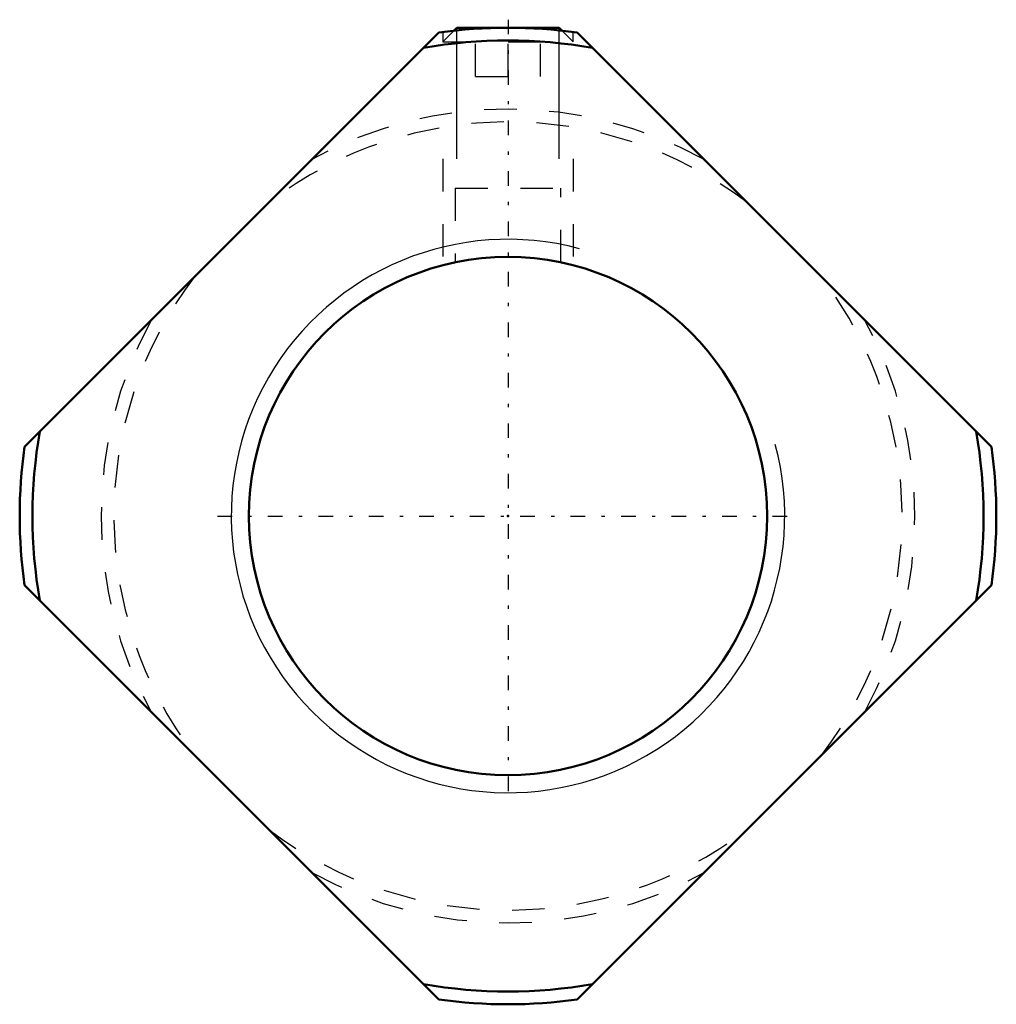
# Model space of a CAD drawing. Header units: millimetres. Extents: x -15 to 15, y -15 to 15.2.
import ezdxf

# ---------------------------------------------------------------- set-up
doc = ezdxf.new("R2010")
doc.units = ezdxf.units.MM
doc.linetypes.add('Center', pattern=[1.5, 0.45, -0.5, 0.05, -0.5])
doc.linetypes.add('Dashed', pattern=[2, 1, -1])
for name, color, linetype, lineweight in [('2d ConnectionPoints', 7, 'Continuous', 50), ('AM_0', 7, 'Continuous', 50), ('AM_5', 3, 'Continuous', 25), ('AM_7', 7, 'Center', 25), ('AM_9', 6, 'Dashed', 25)]:
    doc.layers.add(name, color=color, linetype=linetype, lineweight=lineweight)

msp = doc.modelspace()

# ---------------------------------------------------------------- linework, layer by layer
at = {"layer": '2d ConnectionPoints'}
msp.add_point((0, 0), dxfattribs=at)
at = {"layer": 'AM_0'}
for p, q in [((-14.849, 2.121), (-2.121, 14.849)), ((-1.571, 15), (-1.663, 14.908)), ((-1.571, 15), (1.571, 15)), ((1.663, 14.908), (1.571, 15)), ((2.121, 14.849), (14.849, 2.121)), ((-2.121, -14.849), (-14.849, -2.121)), ((14.849, -2.121), (2.121, -14.849))]:
    msp.add_line(p, q, dxfattribs=at)
msp.add_circle((0, 0), 7.958, dxfattribs=at)
for radius, start, end in [(15, 81.8699, 98.1301), (14.61, 79.7793, 100.2207), (14.61, 169.7793, 190.2207), (14.61, 349.7793, 10.2207), (15, 171.8699, 188.1301), (15, 351.8699, 8.1301), (14.61, 259.7793, 280.2207), (15, 261.8699, 278.1301)]:
    msp.add_arc((0, 0), radius, start, end, dxfattribs=at)
at = {"layer": 'AM_5'}
for p, q in [((-1.571, 10.969), (-1.571, 15)), ((1.571, 10.969), (1.571, 15))]:
    msp.add_line(p, q, dxfattribs=at)
at = {"layer": 'AM_5', "linetype": 'Dashed'}
for p, q in [((-2, 10.969), (-2, 7.958)), ((2, 10.969), (2, 7.958))]:
    msp.add_line(p, q, dxfattribs=at)
at = {"layer": 'AM_5'}
msp.add_arc((0, 0), 8.5, 75, 15, dxfattribs=at)
at = {"layer": 'AM_7'}
for p, q in [((0, 15.247), (0, -8.925)), ((-8.925, 0), (8.925, 0))]:
    msp.add_line(p, q, dxfattribs=at)
at = {"layer": 'AM_9'}
for p, q in [((-1.663, 14.908), (-2, 14.57)), ((-2, 14.867), (-2, 14.57)), ((-1, 13.5), (-1, 15)), ((0, 13.5), (0, 15)), ((1, 13.5), (1, 15)), ((2, 14.57), (1.663, 14.908)), ((2, 14.57), (2, 14.867)), ((-2, 14.57), (2, 14.57)), ((-1, 13.5), (1, 13.5)), ((-1.621, 10.069), (1.621, 10.069)), ((-1.621, 10.069), (-1.621, 7.792)), ((1.621, 7.793), (1.621, 10.069))]:
    msp.add_line(p, q, dxfattribs=at)
for radius, start, end in [(12.5, 61.2602, 118.7398), (12.11, 52.7284, 127.2716), (12.11, 142.7284, 217.2716), (12.11, 322.7284, 37.2716), (12.5, 151.2602, 208.7398), (12.5, 331.2602, 28.7398), (12.11, 232.7284, 307.2716), (12.5, 241.2602, 298.7398)]:
    msp.add_arc((0, 0), radius, start, end, dxfattribs=at)

doc.saveas('drawing.dxf')
